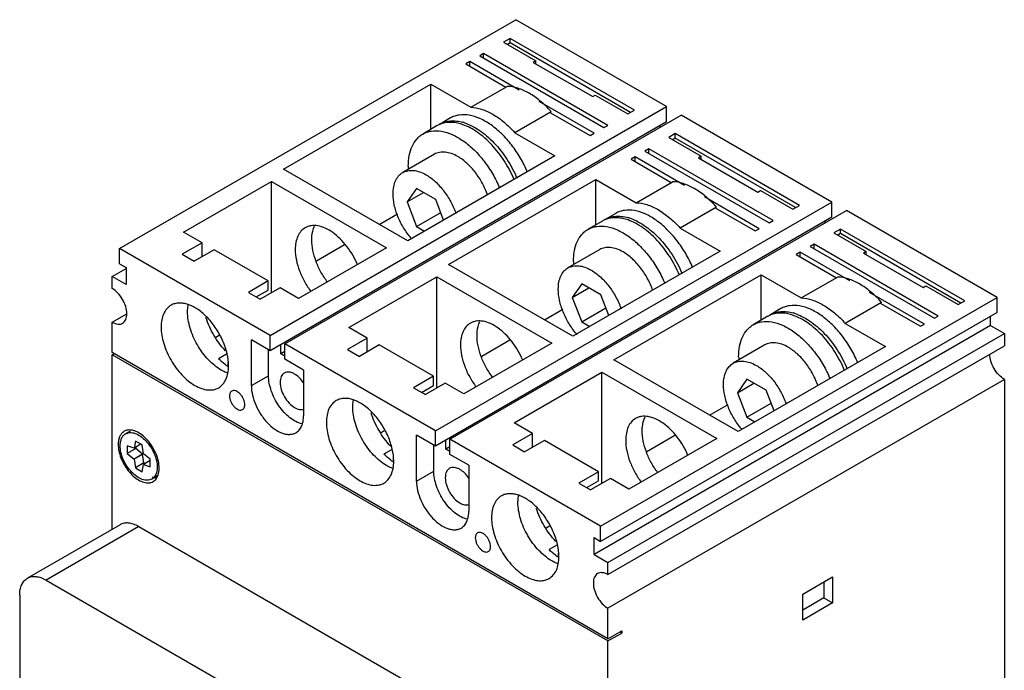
# Model space of a CAD drawing. Header units: millimetres. Extents: x 16 to 121, y 15 to 176.
# Tile 2 of 2: x 16 to 121, y 106 to 176. Entities that reach past the tile are written whole.
import ezdxf

# ---------------------------------------------------------------- set-up
doc = ezdxf.new("R2010")
doc.units = ezdxf.units.MM
doc.header["$LTSCALE"] = 12.397738
doc.layers.get('0').update_dxf_attribs({"linetype": 'CONTINUOUS'})
doc.layers.add('INTFCLR_74', color=7, linetype='CONTINUOUS')

msp = doc.modelspace()

# ---------------------------------------------------------------- linework, layer by layer
at = {"color": 7, "linetype": 'Continuous'}
for p, q in [((26.29, 151.01), (68.71, 175.51)), ((84.83, 166.2), (68.71, 175.51)), ((68.08, 173.51), (67.38, 173.1)), ((67.38, 173.1), (70.84, 171.1)), ((68.08, 173.02), (67.8, 172.86)), ((68.08, 173.02), (68.08, 173.51)), ((81.38, 165.84), (68.08, 173.51)), ((80.95, 165.59), (68.08, 173.02)), ((65.25, 171.88), (64.83, 171.63)), ((65.25, 171.39), (65.25, 171.88)), ((78.55, 164.2), (65.25, 171.88)), ((63.77, 171.02), (63.34, 170.78)), ((63.34, 170.78), (67.64, 168.3)), ((63.77, 170.53), (63.77, 171.02)), ((69.06, 167.97), (63.77, 171.02)), ((64.83, 171.63), (78.12, 163.96)), ((70.84, 171.1), (70.56, 170.94)), ((70.56, 170.94), (76.92, 167.27)), ((70.84, 170.78), (70.84, 171.1)), ((43.82, 159.51), (59.59, 168.61)), ((59.59, 163.76), (59.59, 168.61)), ((59.59, 168.61), (63.89, 166.13)), ((63.89, 166.13), (67.77, 168.37)), ((77.06, 163.35), (71.19, 166.74)), ((76.92, 167.27), (77.2, 167.43)), ((77.2, 167.43), (80.67, 165.43)), ((42.41, 141.71), (84.83, 166.2)), ((72.48, 165.66), (68.59, 163.41)), ((72.34, 165.58), (76.64, 163.1)), ((80.67, 165.43), (81.38, 165.84)), ((84.83, 164.57), (84.83, 166.2)), ((84.83, 164.57), (42.41, 140.07)), ((43.96, 140.81), (86.39, 165.3)), ((61.71, 164.99), (60.58, 164.33)), ((102.51, 155.99), (86.39, 165.3)), ((60.29, 164.17), (58.74, 163.27)), ((68.59, 163.41), (72.88, 160.93)), ((76.64, 163.1), (77.06, 163.35)), ((78.12, 163.96), (78.55, 164.2)), ((84.13, 164), (84.13, 164.16)), ((85.76, 163.31), (85.05, 162.9)), ((85.05, 162.9), (88.52, 160.9)), ((85.76, 162.82), (85.48, 162.65)), ((85.76, 162.82), (85.76, 163.31)), ((99.05, 155.63), (85.76, 163.31)), ((98.63, 155.39), (85.76, 162.82)), ((82.93, 161.67), (82.51, 161.43)), ((82.51, 161.43), (95.8, 153.75)), ((82.93, 161.18), (82.93, 161.67)), ((96.23, 154), (82.93, 161.67)), ((59.99, 161.11), (56.6, 159.15)), ((72.88, 160.93), (57.12, 151.83)), ((81.45, 160.82), (81.02, 160.57)), ((81.02, 160.57), (85.32, 158.09)), ((81.45, 160.33), (81.45, 160.82)), ((86.74, 157.76), (81.45, 160.82)), ((88.52, 160.9), (88.24, 160.73)), ((88.24, 160.73), (94.6, 157.06)), ((88.52, 160.57), (88.52, 160.9)), ((57.12, 151.83), (43.82, 159.51)), ((33.14, 152.77), (42.55, 158.2)), ((42.55, 146.28), (42.55, 158.2)), ((42.55, 158.2), (54.85, 151.1)), ((61.5, 149.3), (77.27, 158.4)), ((77.27, 153.56), (77.27, 158.4)), ((77.27, 158.4), (81.56, 155.92)), ((81.56, 155.92), (85.45, 158.17)), ((58.07, 157.45), (57.05, 156)), ((57.05, 156), (58.82, 157.02)), ((60.12, 156.27), (58.07, 157.45)), ((94.6, 157.06), (94.88, 157.22)), ((94.88, 157.22), (98.35, 155.22)), ((57.05, 156), (58.07, 153.37)), ((60.09, 131.5), (102.51, 155.99)), ((60.97, 154.06), (60.12, 156.27)), ((94.74, 153.14), (88.87, 156.53)), ((102.51, 154.36), (102.51, 155.99)), ((61.64, 130.6), (104.07, 155.1)), ((90.16, 155.45), (86.27, 153.21)), ((90.02, 155.38), (94.32, 152.9)), ((98.35, 155.22), (99.05, 155.63)), ((120.19, 145.79), (104.07, 155.1)), ((54.07, 153.59), (56.04, 154.72)), ((58.07, 153.37), (60.66, 154.86)), ((102.51, 154.36), (60.09, 129.87)), ((77.97, 153.96), (76.42, 153.07)), ((79.39, 154.78), (78.26, 154.13)), ((95.8, 153.75), (96.23, 154)), ((101.8, 153.79), (101.8, 153.95)), ((58.07, 153.37), (58.92, 152.87)), ((86.27, 153.21), (90.56, 150.73)), ((94.32, 152.9), (94.74, 153.14)), ((103.44, 153.1), (102.73, 152.69)), ((103.44, 152.61), (103.44, 153.1)), ((116.73, 145.43), (103.44, 153.1)), ((35.12, 151.63), (33.14, 152.77)), ((102.73, 152.69), (106.2, 150.69)), ((103.44, 152.61), (103.16, 152.45)), ((116.31, 145.18), (103.44, 152.61)), ((26.29, 149.38), (26.29, 151.01)), ((42.41, 141.71), (26.29, 151.01)), ((35.12, 151.63), (33, 150.4)), ((36.4, 150.89), (34.28, 149.67)), ((35.12, 150.16), (35.12, 151.63)), ((42.2, 147.54), (36.4, 150.89)), ((54.85, 151.1), (45.45, 145.67)), ((47.37, 149.71), (50.37, 151.45)), ((77.67, 150.9), (74.27, 148.94)), ((90.56, 150.73), (74.79, 141.62)), ((100.61, 151.47), (100.19, 151.22)), ((100.19, 151.22), (113.48, 143.55)), ((100.61, 150.98), (100.61, 151.47)), ((113.9, 143.79), (100.61, 151.47)), ((106.2, 150.69), (105.91, 150.53)), ((106.2, 150.36), (106.2, 150.69)), ((33, 150.4), (34.28, 149.67)), ((99.12, 150.61), (98.7, 150.36)), ((98.7, 150.36), (103, 147.89)), ((99.12, 150.12), (99.12, 150.61)), ((104.42, 147.56), (99.12, 150.61)), ((105.91, 150.53), (112.28, 146.85)), ((25.51, 148.03), (26.99, 148.89)), ((26.29, 149.38), (26.99, 148.97)), ((26.99, 148.97), (26.99, 147.18)), ((74.79, 141.62), (61.5, 149.3)), ((25.51, 146.73), (25.51, 148.03)), ((26.99, 147.18), (25.51, 148.03)), ((42.2, 147.54), (40.07, 146.32)), ((42.2, 146.56), (42.2, 147.54)), ((50.82, 142.56), (60.23, 147.99)), ((60.23, 136.07), (60.23, 147.99)), ((60.23, 147.99), (72.53, 140.89)), ((79.18, 139.09), (94.95, 148.2)), ((94.95, 143.35), (94.95, 148.2)), ((94.95, 148.2), (99.24, 145.72)), ((99.24, 145.72), (103.13, 147.96)), ((40.92, 145.83), (42.2, 146.56)), ((43.47, 146.81), (41.35, 145.58)), ((45.45, 145.67), (43.47, 146.81)), ((75.75, 147.24), (74.73, 145.79)), ((74.73, 145.79), (76.5, 146.81)), ((77.79, 146.06), (75.75, 147.24)), ((112.28, 146.85), (112.56, 147.02)), ((112.56, 147.02), (116.02, 145.02)), ((40.07, 146.32), (41.35, 145.58)), ((74.73, 145.79), (75.75, 143.16)), ((77.76, 121.29), (120.19, 145.79)), ((78.65, 143.85), (77.79, 146.06)), ((112.42, 142.93), (106.55, 146.32)), ((116.02, 145.02), (116.73, 145.43)), ((120.19, 144.16), (120.19, 145.79)), ((71.75, 143.38), (73.72, 144.52)), ((75.75, 143.16), (78.34, 144.65)), ((97.06, 144.58), (95.93, 143.92)), ((107.83, 145.25), (103.94, 143)), ((107.7, 145.17), (111.99, 142.69)), ((25.51, 143.13), (27.06, 144.03)), ((120.19, 144.16), (77.76, 119.66)), ((95.65, 143.76), (94.09, 142.86)), ((113.48, 143.55), (113.9, 143.79)), ((119.48, 142.77), (119.48, 143.75)), ((25.51, 139.87), (25.51, 143.13)), ((52.8, 141.42), (50.82, 142.56)), ((75.75, 143.16), (76.6, 142.67)), ((119.48, 142.77), (77.06, 118.27)), ((103.94, 143), (108.24, 140.52)), ((111.99, 142.69), (112.42, 142.93)), ((119.48, 142.77), (120.97, 141.91)), ((36.59, 141.53), (36.95, 141.74)), ((40.39, 136.34), (40.39, 141.24)), ((42.41, 140.07), (40.39, 141.24)), ((42.41, 140.07), (42.41, 141.71)), ((52.8, 141.42), (50.68, 140.2)), ((52.8, 139.95), (52.8, 141.42)), ((65.04, 139.51), (68.05, 141.24)), ((78.54, 117.42), (120.97, 141.91)), ((120.97, 141.91), (120.97, 140.6)), ((42.23, 137.4), (42.23, 140.17)), ((43.54, 139.75), (43.54, 140.73)), ((43.96, 139.17), (43.96, 140.81)), ((60.09, 131.5), (43.96, 140.81)), ((50.68, 140.2), (51.95, 139.46)), ((54.07, 140.69), (51.95, 139.46)), ((59.87, 137.34), (54.07, 140.69)), ((72.53, 140.89), (63.13, 135.46)), ((78.54, 116.11), (120.97, 140.6)), ((95.34, 140.7), (91.95, 138.74)), ((108.24, 140.52), (92.47, 131.42)), ((78.54, 109.25), (25.51, 139.87)), ((25.51, 139.62), (25.72, 139.75)), ((25.51, 120.97), (25.51, 139.62)), ((78.54, 109.01), (25.51, 139.62)), ((37.72, 139.69), (36.89, 139.21)), ((43.96, 139.99), (43.54, 139.75)), ((43.96, 139.5), (43.54, 139.75)), ((45.98, 138.01), (43.96, 139.17)), ((92.47, 131.42), (79.18, 139.09)), ((37.88, 138.82), (37.88, 138.39)), ((40.39, 136.34), (42.23, 137.4)), ((45.98, 138.01), (45.98, 133.11)), ((59.87, 137.34), (57.75, 136.11)), ((59.87, 136.36), (59.87, 137.34)), ((68.5, 132.36), (77.9, 137.79)), ((77.9, 125.87), (77.9, 137.79)), ((77.9, 137.79), (90.21, 130.68)), ((120.97, 137.01), (78.54, 112.52)), ((93.43, 137.04), (92.41, 135.58)), ((95.47, 135.86), (93.43, 137.04)), ((120.97, 137.01), (120.97, 47.44)), ((57.75, 136.11), (59.02, 135.38)), ((58.6, 135.62), (59.87, 136.36)), ((61.15, 136.6), (59.02, 135.38)), ((63.13, 135.46), (61.15, 136.6)), ((92.41, 135.58), (94.18, 136.6)), ((92.41, 135.58), (93.43, 132.95)), ((96.33, 133.65), (95.47, 135.86)), ((89.43, 133.17), (91.4, 134.31)), ((93.43, 132.95), (96.02, 134.45)), ((93.43, 132.95), (94.28, 132.46)), ((70.48, 131.21), (68.5, 132.36)), ((27.44, 131.48), (26.94, 131.19)), ((54.27, 131.33), (54.62, 131.53)), ((58.07, 126.13), (58.07, 131.03)), ((60.09, 129.87), (58.07, 131.03)), ((60.09, 129.87), (60.09, 131.5)), ((70.48, 131.21), (68.36, 129.99)), ((70.48, 129.74), (70.48, 131.21)), ((90.21, 130.68), (80.8, 125.25)), ((82.72, 129.3), (85.72, 131.03)), ((27.1, 129.89), (27.1, 129.07)), ((27.84, 129.63), (27.1, 129.89)), ((28.02, 129.6), (27.1, 129.07)), ((27.98, 130.4), (27.84, 129.63)), ((28.57, 130.06), (27.84, 129.63)), ((28.69, 129.99), (27.98, 130.4)), ((28.02, 129.73), (28.02, 129.6)), ((28.76, 129.01), (28.02, 129.6)), ((28.84, 129.05), (28.69, 129.99)), ((59.91, 127.19), (59.91, 129.97)), ((61.22, 129.54), (61.22, 130.52)), ((61.64, 129.79), (61.22, 129.54)), ((61.64, 128.97), (61.64, 130.6)), ((77.76, 121.29), (61.64, 130.6)), ((68.36, 129.99), (69.63, 129.25)), ((71.75, 130.48), (69.63, 129.25)), ((77.55, 127.13), (71.75, 130.48)), ((27.1, 129.07), (27.84, 128.48)), ((28.76, 129.01), (27.84, 128.48)), ((28.9, 128.07), (28.76, 129.01)), ((29.57, 128.46), (28.84, 129.05)), ((55.39, 129.48), (54.57, 129.01)), ((55.56, 128.61), (55.56, 128.18)), ((61.64, 129.3), (61.22, 129.54)), ((63.66, 127.81), (61.64, 128.97)), ((27.84, 128.48), (27.98, 127.54)), ((28.9, 128.07), (27.98, 127.54)), ((27.98, 127.54), (28.69, 127.13)), ((28.69, 127.13), (28.84, 127.9)), ((29.57, 128.32), (28.84, 127.9)), ((28.84, 127.9), (29.57, 127.64)), ((28.9, 128.07), (29.02, 128)), ((29.57, 127.64), (29.57, 128.46)), ((63.66, 127.81), (63.66, 122.91)), ((30.39, 126.72), (29.74, 126.34)), ((58.07, 126.13), (59.91, 127.19)), ((77.55, 127.13), (75.43, 125.91)), ((77.55, 126.15), (77.55, 127.13)), ((75.43, 125.91), (76.7, 125.17)), ((76.28, 125.42), (77.55, 126.15)), ((78.82, 126.4), (76.7, 125.17)), ((80.8, 125.25), (78.82, 126.4)), ((26.34, 121.45), (16.43, 115.73)), ((28.34, 121.25), (18.43, 115.53)), ((28.34, 121.25), (75.71, 93.9)), ((71.95, 121.12), (72.3, 121.33)), ((77.76, 119.66), (77.76, 121.29)), ((73.07, 119.28), (72.25, 118.8)), ((77.06, 118.27), (77.06, 120.07)), ((77.06, 120.07), (77.76, 119.66)), ((73.24, 118.41), (73.24, 117.97)), ((77.06, 118.27), (78.54, 117.42)), ((78.54, 116.11), (78.54, 117.42)), ((18.43, 115.53), (65.81, 88.18)), ((99.4, 114.03), (102.58, 115.86)), ((101.66, 115.33), (101.66, 113.62)), ((102.58, 115.86), (102.58, 113.09)), ((15.6, 113.9), (15.6, 83.69)), ((99.4, 111.25), (99.4, 114.03)), ((101.66, 113.62), (99.4, 112.31)), ((102.58, 113.09), (99.4, 111.25)), ((101.66, 113.62), (102.58, 113.09)), ((78.54, 109.25), (78.54, 112.52)), ((78.54, 109.25), (80.03, 110.11)), ((78.54, 109.01), (80.03, 109.86)), ((80.03, 109.86), (79.81, 109.99)), ((80.03, 110.11), (80.03, 109.86)), ((78.54, 89), (78.54, 109.01))]:
    msp.add_line(p, q, dxfattribs=at)
for centre, radius, start, end in [((63.64, 157.81), 11.83, 41.6084, 41.8772), ((61.58, 161.93), 2.58, 107.0443, 112.6119), ((61.72, 159.93), 4.78, 72.6101, 74.1766), ((61.56, 161.99), 2.52, 112.6216, 119.981), ((61.83, 162.16), 2.51, 119.9997, 122.115), ((64.52, 159.84), 7.34, 180.0222, 182.2876), ((81.31, 147.6), 11.83, 41.6084, 41.8772), ((79.23, 151.78), 2.52, 112.6216, 119.981), ((79.51, 151.96), 2.51, 119.9997, 122.115), ((79.26, 151.73), 2.58, 107.0443, 112.6119), ((79.39, 149.73), 4.78, 72.6101, 74.1766), ((63.4, 157.18), 7.79, 220.4978, 221.3184), ((82.2, 149.64), 7.34, 180.0222, 182.2876), ((98.99, 137.39), 11.83, 41.6084, 41.8772), ((96.91, 141.57), 2.52, 112.6216, 119.981), ((97.19, 141.75), 2.51, 119.9997, 122.115), ((96.93, 141.52), 2.58, 107.0443, 112.6119), ((97.07, 139.52), 4.78, 72.6101, 74.1766), ((81.08, 146.97), 7.79, 220.4978, 221.3184), ((99.88, 139.43), 7.34, 180.0222, 182.2876), ((41.55, 143.66), 6.42, 234.583, 235.8384), ((98.76, 136.77), 7.79, 220.4978, 221.3184), ((27.31, 130.55), 1.04, 120.0323, 126.2029), ((27.31, 130.55), 1.04, 110.2845, 119.9977), ((28.93, 130.69), 1.85, 163.3599, 165.1839), ((29.15, 130.03), 3.01, 180.0111, 182.7695), ((59.23, 133.45), 6.42, 234.583, 235.8384), ((29.37, 126.97), 1.03, 299.9958, 304.593), ((76.9, 123.24), 6.42, 234.583, 235.8384)]:
    msp.add_arc(centre, radius, start, end, dxfattribs=at)
for points, knots in [([(72.44, 165.7), (72.09, 166.09), (71.36, 166.81), (70.17, 167.65), (68.98, 168.2), (68.16, 168.36), (67.77, 168.37)], [0, 0, 0, 0, 0.287885, 0.552971, 0.790472, 1, 1, 1, 1]), ([(63.89, 166.13), (64.27, 166.12), (65.1, 165.96), (66.3, 165.4), (67.5, 164.54), (68.23, 163.81), (68.59, 163.41)], [0, 0, 0, 0, 0.209311, 0.446802, 0.712021, 1, 1, 1, 1]), ([(60.58, 164.33), (60.75, 164.43), (61.11, 164.59), (61.72, 164.7), (62.36, 164.68), (62.8, 164.59), (63.02, 164.53)], [0, 0, 0, 0, 0.231793, 0.471592, 0.726096, 1, 1, 1, 1]), ([(63.02, 164.27), (62.83, 164.34), (62.45, 164.45), (61.88, 164.53), (61.33, 164.52), (60.98, 164.45), (60.82, 164.4)], [0, 0, 0, 0, 0.273176, 0.529387, 0.770414, 1, 1, 1, 1]), ([(69.93, 159.19), (69.72, 159.71), (69.22, 160.71), (68.3, 162.08), (67.25, 163.28), (66.1, 164.25), (64.92, 164.94), (63.76, 165.33), (62.82, 165.36), (62.15, 165.2), (61.85, 165.07), (61.71, 164.99)], [0, 0, 0, 0, 0.150599, 0.301087, 0.44654, 0.582552, 0.705839, 0.81496, 0.911243, 0.956155, 1, 1, 1, 1]), ([(63.14, 164.49), (63.42, 164.4), (63.98, 164.17), (64.79, 163.69), (65.59, 163.08), (66.64, 162.08), (67.8, 160.59), (68.51, 159.25), (68.8, 158.54)], [0, 0, 0, 0, 0.102991, 0.21474, 0.334585, 0.4613, 0.728208, 1, 1, 1, 1]), ([(58.74, 163.27), (58.88, 163.35), (59.18, 163.49), (59.85, 163.65), (60.79, 163.61), (61.95, 163.23), (63.13, 162.54), (64.28, 161.57), (65.33, 160.36), (66.25, 158.99), (66.75, 157.99), (66.96, 157.48)], [0, 0, 0, 0, 0.043844, 0.088757, 0.18504, 0.294161, 0.417447, 0.553457, 0.698908, 0.849397, 1, 1, 1, 1]), ([(68.52, 158.38), (68.23, 159.07), (67.54, 160.38), (66.42, 161.84), (65.41, 162.83), (64.63, 163.45), (63.84, 163.94), (63.29, 164.18), (63.02, 164.27)], [0, 0, 0, 0, 0.270352, 0.536384, 0.663108, 0.783338, 0.895923, 1, 1, 1, 1]), ([(57.19, 159.84), (57.19, 160.22), (57.24, 160.94), (57.54, 161.93), (57.96, 162.62), (58.38, 163.04), (58.62, 163.2), (58.74, 163.27)], [0, 0, 0, 0, 0.289554, 0.54865, 0.781632, 0.89184, 1, 1, 1, 1]), ([(62.49, 160.86), (62.27, 160.99), (61.83, 161.19), (61.16, 161.36), (60.53, 161.34), (60.15, 161.2), (59.99, 161.11)], [0, 0, 0, 0, 0.289775, 0.549069, 0.782225, 1, 1, 1, 1]), ([(65.67, 156.72), (65.52, 157.16), (65.15, 158.01), (64.41, 159.16), (63.52, 160.14), (62.84, 160.66), (62.49, 160.86)], [0, 0, 0, 0, 0.259016, 0.520667, 0.771515, 1, 1, 1, 1]), ([(55.56, 156.86), (55.56, 157.11), (55.6, 157.59), (55.79, 158.26), (56.12, 158.79), (56.43, 159.05), (56.6, 159.15)], [0, 0, 0, 0, 0.289776, 0.54907, 0.782226, 1, 1, 1, 1]), ([(56.6, 159.15), (56.76, 159.24), (57.14, 159.38), (57.77, 159.4), (58.44, 159.23), (58.88, 159.03), (59.1, 158.9)], [0, 0, 0, 0, 0.217775, 0.450931, 0.710225, 1, 1, 1, 1]), ([(59.1, 158.9), (59.45, 158.7), (60.13, 158.18), (61.01, 157.2), (61.76, 156.05), (62.13, 155.2), (62.28, 154.76)], [0, 0, 0, 0, 0.22849, 0.47934, 0.740988, 1, 1, 1, 1]), ([(90.12, 155.49), (89.77, 155.89), (89.04, 156.6), (87.85, 157.45), (86.65, 158), (85.84, 158.16), (85.45, 158.17)], [0, 0, 0, 0, 0.287885, 0.552971, 0.790472, 1, 1, 1, 1]), ([(57.48, 152.12), (57.19, 152.46), (56.66, 153.2), (56.05, 154.4), (55.66, 155.63), (55.56, 156.46), (55.56, 156.86)], [0, 0, 0, 0, 0.25977, 0.521287, 0.771698, 1, 1, 1, 1]), ([(87.61, 148.99), (87.4, 149.5), (86.9, 150.5), (85.98, 151.87), (84.92, 153.07), (83.78, 154.04), (82.6, 154.74), (81.44, 155.12), (80.5, 155.16), (79.83, 155), (79.53, 154.86), (79.39, 154.78)], [0, 0, 0, 0, 0.150599, 0.301087, 0.44654, 0.582552, 0.705839, 0.81496, 0.911243, 0.956155, 1, 1, 1, 1]), ([(81.56, 155.92), (81.95, 155.91), (82.78, 155.75), (83.98, 155.19), (85.18, 154.33), (85.91, 153.61), (86.27, 153.21)], [0, 0, 0, 0, 0.209311, 0.446802, 0.712021, 1, 1, 1, 1]), ([(78.26, 154.13), (78.42, 154.22), (78.79, 154.38), (79.39, 154.49), (80.04, 154.47), (80.48, 154.39), (80.7, 154.32)], [0, 0, 0, 0, 0.231793, 0.471592, 0.726096, 1, 1, 1, 1]), ([(80.7, 154.07), (80.51, 154.14), (80.13, 154.24), (79.55, 154.32), (79.01, 154.31), (78.66, 154.24), (78.5, 154.19)], [0, 0, 0, 0, 0.273176, 0.529387, 0.770414, 1, 1, 1, 1]), ([(86.2, 148.17), (85.91, 148.86), (85.22, 150.17), (84.1, 151.63), (83.09, 152.62), (82.31, 153.24), (81.52, 153.73), (80.97, 153.97), (80.7, 154.07)], [0, 0, 0, 0, 0.270352, 0.536384, 0.663108, 0.783338, 0.895923, 1, 1, 1, 1]), ([(80.82, 154.29), (81.1, 154.2), (81.66, 153.97), (82.47, 153.49), (83.27, 152.87), (84.32, 151.87), (85.47, 150.39), (86.19, 149.04), (86.48, 148.34)], [0, 0, 0, 0, 0.102991, 0.21474, 0.334585, 0.4613, 0.728208, 1, 1, 1, 1]), ([(46.15, 153.23), (45.98, 153.14), (45.67, 152.87), (45.33, 152.32), (45.13, 151.65), (45.09, 151.16), (45.09, 150.9)], [0, 0, 0, 0, 0.21778, 0.450925, 0.71026, 1, 1, 1, 1]), ([(51.75, 149.28), (51.6, 149.63), (51.27, 150.31), (50.64, 151.25), (49.92, 152.07), (49.14, 152.73), (48.34, 153.2), (47.55, 153.47), (46.91, 153.49), (46.45, 153.38), (46.25, 153.29), (46.15, 153.23)], [0, 0, 0, 0, 0.150537, 0.301005, 0.446475, 0.582521, 0.705842, 0.814982, 0.911263, 0.956165, 1, 1, 1, 1]), ([(46.86, 151.92), (46.86, 152.06), (46.88, 152.56), (47, 153.07), (47.16, 153.41)], [0, 0, 0, 0, 0.272442, 1, 1, 1, 1]), ([(74.86, 149.63), (74.86, 150.01), (74.92, 150.74), (75.21, 151.73), (75.63, 152.41), (76.06, 152.83), (76.29, 153), (76.42, 153.07)], [0, 0, 0, 0, 0.289554, 0.54865, 0.781632, 0.89184, 1, 1, 1, 1]), ([(76.42, 153.07), (76.56, 153.15), (76.86, 153.28), (77.53, 153.44), (78.47, 153.41), (79.63, 153.02), (80.81, 152.33), (81.95, 151.36), (83.01, 150.16), (83.93, 148.79), (84.43, 147.79), (84.64, 147.27)], [0, 0, 0, 0, 0.043844, 0.088757, 0.18504, 0.294161, 0.417447, 0.553457, 0.698908, 0.849397, 1, 1, 1, 1]), ([(48.54, 147.43), (48.28, 147.77), (47.82, 148.48), (47.29, 149.62), (46.95, 150.77), (46.86, 151.55), (46.86, 151.92)], [0, 0, 0, 0, 0.262284, 0.52326, 0.772178, 1, 1, 1, 1]), ([(45.09, 150.9), (45.09, 150.53), (45.18, 149.75), (45.52, 148.6), (46.05, 147.46), (46.52, 146.75), (46.77, 146.41)], [0, 0, 0, 0, 0.227822, 0.47674, 0.737716, 1, 1, 1, 1]), ([(80.17, 150.65), (79.95, 150.78), (79.51, 150.99), (78.84, 151.15), (78.21, 151.13), (77.83, 151), (77.67, 150.9)], [0, 0, 0, 0, 0.289775, 0.549069, 0.782225, 1, 1, 1, 1]), ([(83.35, 146.52), (83.2, 146.95), (82.83, 147.8), (82.08, 148.96), (81.2, 149.93), (80.52, 150.45), (80.17, 150.65)], [0, 0, 0, 0, 0.259016, 0.520667, 0.771515, 1, 1, 1, 1]), ([(73.24, 146.65), (73.24, 146.91), (73.28, 147.39), (73.47, 148.05), (73.8, 148.59), (74.11, 148.85), (74.27, 148.94)], [0, 0, 0, 0, 0.289776, 0.54907, 0.782226, 1, 1, 1, 1]), ([(74.27, 148.94), (74.44, 149.04), (74.82, 149.17), (75.45, 149.19), (76.12, 149.03), (76.55, 148.82), (76.77, 148.69)], [0, 0, 0, 0, 0.217775, 0.450931, 0.710225, 1, 1, 1, 1]), ([(76.77, 148.69), (77.12, 148.49), (77.81, 147.97), (78.69, 146.99), (79.43, 145.84), (79.81, 144.99), (79.95, 144.56)], [0, 0, 0, 0, 0.22849, 0.47934, 0.740988, 1, 1, 1, 1]), ([(107.8, 145.29), (107.44, 145.68), (106.71, 146.39), (105.53, 147.24), (104.33, 147.79), (103.51, 147.95), (103.13, 147.96)], [0, 0, 0, 0, 0.287885, 0.552971, 0.790472, 1, 1, 1, 1]), ([(27.06, 144.03), (27.06, 144.29), (26.97, 144.83), (26.63, 145.58), (26.15, 146.25), (25.73, 146.6), (25.51, 146.73)], [0, 0, 0, 0, 0.237254, 0.500001, 0.762748, 1, 1, 1, 1]), ([(75.16, 141.91), (74.86, 142.26), (74.33, 142.99), (73.73, 144.2), (73.34, 145.43), (73.24, 146.26), (73.24, 146.65)], [0, 0, 0, 0, 0.25977, 0.521287, 0.771698, 1, 1, 1, 1]), ([(99.24, 145.72), (99.63, 145.71), (100.45, 145.54), (101.66, 144.98), (102.86, 144.12), (103.59, 143.4), (103.94, 143)], [0, 0, 0, 0, 0.209311, 0.446802, 0.712021, 1, 1, 1, 1]), ([(31.8, 144.95), (31.63, 144.85), (31.31, 144.58), (30.98, 144.04), (30.78, 143.36), (30.74, 142.87), (30.74, 142.61)], [0, 0, 0, 0, 0.21778, 0.450925, 0.71026, 1, 1, 1, 1]), ([(37.95, 138.45), (37.95, 138.88), (37.83, 139.8), (37.38, 141.15), (36.67, 142.44), (35.78, 143.58), (34.77, 144.48), (33.86, 144.97), (33.15, 145.16), (32.66, 145.2), (32.2, 145.13), (31.92, 145.02), (31.8, 144.95)], [0, 0, 0, 0, 0.128694, 0.270279, 0.417434, 0.561778, 0.695448, 0.812711, 0.864677, 0.91251, 0.95714, 1, 1, 1, 1]), ([(33.57, 144.24), (33.57, 144.31), (33.57, 144.57), (33.6, 144.83), (33.64, 145.01)], [0, 0, 0, 0, 0.259685, 1, 1, 1, 1]), ([(105.29, 138.78), (105.08, 139.3), (104.58, 140.29), (103.66, 141.67), (102.6, 142.87), (101.46, 143.84), (100.28, 144.53), (99.11, 144.92), (98.17, 144.95), (97.51, 144.79), (97.2, 144.66), (97.06, 144.58)], [0, 0, 0, 0, 0.150599, 0.301087, 0.44654, 0.582552, 0.705839, 0.81496, 0.911243, 0.956155, 1, 1, 1, 1]), ([(26.61, 143.03), (26.68, 143.07), (26.82, 143.18), (26.96, 143.42), (27.05, 143.71), (27.06, 143.92), (27.06, 144.03)], [0, 0, 0, 0, 0.217745, 0.450883, 0.71046, 1, 1, 1, 1]), ([(37.17, 138), (36.93, 138.14), (36.44, 138.48), (35.77, 139.11), (35.15, 139.85), (34.61, 140.68), (34.16, 141.56), (33.83, 142.47), (33.62, 143.37), (33.57, 143.96), (33.57, 144.24)], [0, 0, 0, 0, 0.114147, 0.237335, 0.366976, 0.499999, 0.633022, 0.762663, 0.885853, 1, 1, 1, 1]), ([(37.61, 140.07), (37.14, 140.58), (36.32, 141.7), (35.74, 142.96), (35.53, 143.62)], [0, 0, 0, 0, 0.499329, 1, 1, 1, 1]), ([(95.93, 143.92), (96.1, 144.02), (96.47, 144.18), (97.07, 144.29), (97.72, 144.27), (98.15, 144.18), (98.37, 144.12)], [0, 0, 0, 0, 0.231793, 0.471592, 0.726096, 1, 1, 1, 1]), ([(98.38, 143.86), (98.18, 143.93), (97.8, 144.04), (97.23, 144.12), (96.69, 144.11), (96.34, 144.04), (96.18, 143.99)], [0, 0, 0, 0, 0.273176, 0.529387, 0.770414, 1, 1, 1, 1]), ([(103.88, 137.97), (103.59, 138.65), (102.9, 139.97), (101.78, 141.43), (100.77, 142.42), (99.99, 143.03), (99.2, 143.52), (98.65, 143.77), (98.38, 143.86)], [0, 0, 0, 0, 0.270352, 0.536384, 0.663108, 0.783338, 0.895923, 1, 1, 1, 1]), ([(98.5, 144.08), (98.78, 143.99), (99.34, 143.76), (100.15, 143.28), (100.95, 142.67), (102, 141.67), (103.15, 140.18), (103.86, 138.83), (104.16, 138.13)], [0, 0, 0, 0, 0.102991, 0.21474, 0.334585, 0.4613, 0.728208, 1, 1, 1, 1]), ([(25.51, 143.13), (25.6, 143.08), (25.8, 142.99), (26.09, 142.92), (26.37, 142.92), (26.54, 142.98), (26.61, 143.03)], [0, 0, 0, 0, 0.289539, 0.549116, 0.782254, 1, 1, 1, 1]), ([(30.74, 142.61), (30.74, 142.33), (30.79, 141.73), (31, 140.84), (31.33, 139.93), (31.78, 139.05), (32.32, 138.22), (32.94, 137.48), (33.61, 136.85), (34.1, 136.51), (34.35, 136.36)], [0, 0, 0, 0, 0.114147, 0.237337, 0.366978, 0.500001, 0.633024, 0.762665, 0.885853, 1, 1, 1, 1]), ([(63.83, 143.03), (63.66, 142.93), (63.35, 142.67), (63.01, 142.12), (62.81, 141.44), (62.77, 140.95), (62.77, 140.69)], [0, 0, 0, 0, 0.21778, 0.450925, 0.71026, 1, 1, 1, 1]), ([(69.43, 139.08), (69.28, 139.43), (68.94, 140.11), (68.32, 141.04), (67.6, 141.86), (66.82, 142.52), (66.02, 143), (65.22, 143.26), (64.58, 143.28), (64.13, 143.17), (63.92, 143.08), (63.83, 143.03)], [0, 0, 0, 0, 0.150537, 0.301005, 0.446475, 0.582521, 0.705842, 0.814982, 0.911263, 0.956165, 1, 1, 1, 1]), ([(64.54, 141.71), (64.54, 141.85), (64.56, 142.36), (64.68, 142.87), (64.84, 143.2)], [0, 0, 0, 0, 0.272442, 1, 1, 1, 1]), ([(92.54, 139.43), (92.54, 139.81), (92.6, 140.53), (92.89, 141.52), (93.31, 142.21), (93.74, 142.62), (93.97, 142.79), (94.09, 142.86)], [0, 0, 0, 0, 0.289554, 0.54865, 0.781632, 0.89184, 1, 1, 1, 1]), ([(94.09, 142.86), (94.24, 142.94), (94.54, 143.08), (95.2, 143.24), (96.14, 143.2), (97.31, 142.82), (98.49, 142.12), (99.63, 141.15), (100.69, 139.95), (101.61, 138.58), (102.11, 137.58), (102.32, 137.07)], [0, 0, 0, 0, 0.043844, 0.088757, 0.18504, 0.294161, 0.417447, 0.553457, 0.698908, 0.849397, 1, 1, 1, 1]), ([(66.22, 137.22), (65.96, 137.56), (65.5, 138.27), (64.97, 139.41), (64.63, 140.57), (64.54, 141.34), (64.54, 141.71)], [0, 0, 0, 0, 0.262284, 0.52326, 0.772178, 1, 1, 1, 1]), ([(62.77, 140.69), (62.77, 140.32), (62.86, 139.55), (63.2, 138.39), (63.73, 137.25), (64.19, 136.54), (64.45, 136.2)], [0, 0, 0, 0, 0.227822, 0.47674, 0.737716, 1, 1, 1, 1]), ([(97.84, 140.45), (97.63, 140.57), (97.19, 140.78), (96.52, 140.94), (95.89, 140.93), (95.51, 140.79), (95.34, 140.7)], [0, 0, 0, 0, 0.289775, 0.549069, 0.782225, 1, 1, 1, 1]), ([(101.03, 136.31), (100.88, 136.75), (100.51, 137.59), (99.76, 138.75), (98.88, 139.73), (98.2, 140.25), (97.84, 140.45)], [0, 0, 0, 0, 0.259016, 0.520667, 0.771515, 1, 1, 1, 1]), ([(37.83, 138.42), (37.75, 138.48), (37.42, 138.72), (37.11, 139), (36.89, 139.21)], [0, 0, 0, 0, 0.24199, 1, 1, 1, 1]), ([(120.97, 137.01), (120.75, 137.14), (120.33, 137.49), (119.84, 138.16), (119.51, 138.91), (119.41, 139.45), (119.41, 139.71)], [0, 0, 0, 0, 0.237252, 0.499999, 0.762746, 1, 1, 1, 1]), ([(36.9, 136.11), (37.06, 136.21), (37.38, 136.47), (37.71, 137.02), (37.91, 137.7), (37.95, 138.19), (37.95, 138.45)], [0, 0, 0, 0, 0.217774, 0.45093, 0.710224, 1, 1, 1, 1]), ([(90.92, 136.45), (90.92, 136.7), (90.95, 137.18), (91.15, 137.84), (91.48, 138.38), (91.79, 138.64), (91.95, 138.74)], [0, 0, 0, 0, 0.289776, 0.54907, 0.782226, 1, 1, 1, 1]), ([(91.95, 138.74), (92.12, 138.83), (92.49, 138.97), (93.12, 138.98), (93.79, 138.82), (94.23, 138.61), (94.45, 138.49)], [0, 0, 0, 0, 0.217775, 0.450931, 0.710225, 1, 1, 1, 1]), ([(94.45, 138.49), (94.8, 138.29), (95.48, 137.77), (96.37, 136.79), (97.11, 135.63), (97.48, 134.79), (97.63, 134.35)], [0, 0, 0, 0, 0.22849, 0.47934, 0.740988, 1, 1, 1, 1]), ([(37.88, 137.67), (37.82, 137.69), (37.58, 137.78), (37.34, 137.9), (37.17, 138)], [0, 0, 0, 0, 0.240407, 1, 1, 1, 1]), ([(45.8, 132.24), (45.58, 132.29), (45.13, 132.48), (44.49, 132.9), (43.88, 133.48), (43.33, 134.17), (42.86, 134.95), (42.51, 135.77), (42.29, 136.59), (42.23, 137.14), (42.23, 137.4)], [0, 0, 0, 0, 0.10264, 0.218435, 0.345358, 0.479774, 0.617155, 0.75262, 0.881554, 1, 1, 1, 1]), ([(43.92, 137.69), (43.85, 137.65), (43.72, 137.54), (43.57, 137.3), (43.49, 137.01), (43.47, 136.8), (43.47, 136.68)], [0, 0, 0, 0, 0.217745, 0.450883, 0.71046, 1, 1, 1, 1]), ([(45.02, 137.58), (44.93, 137.64), (44.74, 137.73), (44.44, 137.8), (44.16, 137.79), (44, 137.73), (43.92, 137.69)], [0, 0, 0, 0, 0.289539, 0.549116, 0.782254, 1, 1, 1, 1]), ([(45.98, 136.65), (45.85, 136.84), (45.56, 137.19), (45.21, 137.48), (45.02, 137.58)], [0, 0, 0, 0, 0.524879, 1, 1, 1, 1]), ([(34.35, 136.36), (34.57, 136.24), (35.02, 136.02), (35.7, 135.86), (36.34, 135.87), (36.73, 136.01), (36.9, 136.11)], [0, 0, 0, 0, 0.289775, 0.549069, 0.782225, 1, 1, 1, 1]), ([(40.39, 136.34), (40.39, 136), (40.49, 135.29), (40.84, 134.25), (41.38, 133.24), (42.07, 132.36), (42.85, 131.67), (43.56, 131.28), (44.11, 131.13), (44.49, 131.11), (44.85, 131.16), (45.06, 131.25), (45.16, 131.3)], [0, 0, 0, 0, 0.128693, 0.27028, 0.417438, 0.561779, 0.695448, 0.812711, 0.864674, 0.91251, 0.957138, 1, 1, 1, 1]), ([(43.47, 136.68), (43.47, 136.43), (43.56, 135.89), (43.9, 135.14), (44.39, 134.47), (44.8, 134.12), (45.02, 133.99)], [0, 0, 0, 0, 0.237254, 0.500001, 0.762748, 1, 1, 1, 1]), ([(92.83, 131.71), (92.54, 132.05), (92.01, 132.79), (91.41, 133.99), (91.02, 135.22), (90.92, 136.05), (90.92, 136.45)], [0, 0, 0, 0, 0.25977, 0.521287, 0.771698, 1, 1, 1, 1]), ([(38.3, 135.76), (38.26, 135.74), (38.19, 135.68), (38.11, 135.56), (38.07, 135.4), (38.06, 135.29), (38.06, 135.23)], [0, 0, 0, 0, 0.217691, 0.450887, 0.710621, 1, 1, 1, 1]), ([(38.06, 135.23), (38.06, 135.14), (38.09, 134.93), (38.19, 134.63), (38.35, 134.33), (38.55, 134.08), (38.78, 133.88), (39.01, 133.75), (39.25, 133.7), (39.39, 133.74), (39.45, 133.77)], [0, 0, 0, 0, 0.128797, 0.270605, 0.41788, 0.562376, 0.696192, 0.81359, 0.913066, 1, 1, 1, 1]), ([(39.69, 134.3), (39.69, 134.39), (39.66, 134.6), (39.56, 134.9), (39.4, 135.2), (39.2, 135.45), (38.97, 135.66), (38.73, 135.79), (38.5, 135.83), (38.35, 135.79), (38.3, 135.76)], [0, 0, 0, 0, 0.128797, 0.270605, 0.41788, 0.562376, 0.696192, 0.81359, 0.913066, 1, 1, 1, 1]), ([(55.63, 128.24), (55.63, 128.68), (55.51, 129.59), (55.05, 130.94), (54.35, 132.24), (53.46, 133.38), (52.45, 134.27), (51.54, 134.77), (50.83, 134.96), (50.33, 134.99), (49.88, 134.93), (49.6, 134.81), (49.47, 134.74)], [0, 0, 0, 0, 0.128694, 0.270279, 0.417434, 0.561778, 0.695448, 0.812711, 0.864677, 0.91251, 0.95714, 1, 1, 1, 1]), ([(39.45, 133.77), (39.48, 133.79), (39.56, 133.85), (39.63, 133.97), (39.68, 134.13), (39.69, 134.24), (39.69, 134.3)], [0, 0, 0, 0, 0.217691, 0.450887, 0.710621, 1, 1, 1, 1]), ([(45.02, 133.99), (45.11, 133.94), (45.27, 133.86), (45.52, 133.79), (45.76, 133.77), (45.91, 133.79), (45.98, 133.82)], [0, 0, 0, 0, 0.284593, 0.544624, 0.781106, 1, 1, 1, 1]), ([(49.47, 134.74), (49.31, 134.64), (48.99, 134.38), (48.66, 133.83), (48.46, 133.15), (48.42, 132.66), (48.42, 132.4)], [0, 0, 0, 0, 0.21778, 0.450925, 0.71026, 1, 1, 1, 1]), ([(51.25, 134.04), (51.25, 134.1), (51.25, 134.36), (51.28, 134.62), (51.32, 134.81)], [0, 0, 0, 0, 0.259685, 1, 1, 1, 1]), ([(54.85, 127.79), (54.61, 127.93), (54.12, 128.28), (53.45, 128.9), (52.83, 129.65), (52.29, 130.47), (51.84, 131.36), (51.51, 132.26), (51.3, 133.16), (51.25, 133.75), (51.25, 134.04)], [0, 0, 0, 0, 0.114147, 0.237335, 0.366976, 0.499999, 0.633022, 0.762663, 0.885853, 1, 1, 1, 1]), ([(45.16, 131.3), (45.29, 131.38), (45.53, 131.58), (45.79, 132.01), (45.95, 132.53), (45.98, 132.91), (45.98, 133.11)], [0, 0, 0, 0, 0.217784, 0.450917, 0.710308, 1, 1, 1, 1]), ([(55.29, 129.86), (54.82, 130.37), (54, 131.49), (53.42, 132.76), (53.2, 133.41)], [0, 0, 0, 0, 0.499329, 1, 1, 1, 1]), ([(81.51, 132.82), (81.34, 132.72), (81.02, 132.46), (80.69, 131.91), (80.49, 131.24), (80.45, 130.74), (80.45, 130.49)], [0, 0, 0, 0, 0.21778, 0.450925, 0.71026, 1, 1, 1, 1]), ([(87.1, 128.87), (86.96, 129.22), (86.62, 129.9), (86, 130.84), (85.28, 131.65), (84.5, 132.32), (83.69, 132.79), (82.9, 133.05), (82.26, 133.08), (81.81, 132.97), (81.6, 132.88), (81.51, 132.82)], [0, 0, 0, 0, 0.150537, 0.301005, 0.446475, 0.582521, 0.705842, 0.814982, 0.911263, 0.956165, 1, 1, 1, 1]), ([(82.22, 131.51), (82.22, 131.65), (82.24, 132.15), (82.36, 132.66), (82.52, 132.99)], [0, 0, 0, 0, 0.272442, 1, 1, 1, 1]), ([(48.42, 132.4), (48.42, 132.12), (48.47, 131.53), (48.68, 130.63), (49.01, 129.73), (49.46, 128.84), (50, 128.01), (50.62, 127.27), (51.29, 126.64), (51.78, 126.3), (52.02, 126.16)], [0, 0, 0, 0, 0.114147, 0.237337, 0.366978, 0.500001, 0.633024, 0.762665, 0.885853, 1, 1, 1, 1]), ([(26.69, 131.39), (26.6, 131.32), (26.44, 131.16), (26.27, 130.84), (26.16, 130.45), (26.14, 130.17), (26.14, 130.03)], [0, 0, 0, 0, 0.217971, 0.452799, 0.712687, 1, 1, 1, 1]), ([(26.36, 129.91), (26.36, 130.05), (26.38, 130.32), (26.49, 130.69), (26.67, 130.99), (26.84, 131.14), (26.94, 131.19)], [0, 0, 0, 0, 0.289641, 0.549111, 0.782236, 1, 1, 1, 1]), ([(26.94, 131.19), (27.01, 131.23), (27.16, 131.29), (27.41, 131.33), (27.68, 131.31), (28.07, 131.2), (28.57, 130.93), (29.12, 130.44), (29.61, 129.81), (30, 129.1), (30.25, 128.36), (30.32, 127.86), (30.32, 127.62)], [0, 0, 0, 0, 0.042858, 0.087485, 0.135318, 0.187281, 0.304542, 0.43821, 0.582552, 0.729711, 0.87131, 1, 1, 1, 1]), ([(30.53, 127.5), (30.53, 127.75), (30.46, 128.28), (30.21, 129.07), (29.81, 129.83), (29.3, 130.51), (28.72, 131.06), (28.2, 131.39), (27.78, 131.54), (27.48, 131.6), (27.2, 131.59), (27.03, 131.55), (26.95, 131.52)], [0, 0, 0, 0, 0.126615, 0.265691, 0.410657, 0.553962, 0.688321, 0.808036, 0.861598, 0.910995, 0.956782, 1, 1, 1, 1]), ([(83.9, 127.02), (83.64, 127.35), (83.17, 128.07), (82.64, 129.21), (82.31, 130.36), (82.22, 131.14), (82.22, 131.51)], [0, 0, 0, 0, 0.262284, 0.52326, 0.772178, 1, 1, 1, 1]), ([(26.15, 129.88), (26.16, 129.64), (26.24, 129.15), (26.49, 128.42), (26.86, 127.71), (27.33, 127.07), (27.86, 126.54), (28.43, 126.15), (29, 125.94), (29.38, 125.92), (29.55, 125.95)], [0, 0, 0, 0, 0.12714, 0.264933, 0.407748, 0.549112, 0.682782, 0.803676, 0.909043, 1, 1, 1, 1]), ([(29.74, 126.34), (29.67, 126.3), (29.51, 126.24), (29.26, 126.2), (28.99, 126.22), (28.6, 126.32), (28.1, 126.6), (27.55, 127.09), (27.06, 127.71), (26.67, 128.43), (26.42, 129.16), (26.36, 129.67), (26.36, 129.91)], [0, 0, 0, 0, 0.042858, 0.087485, 0.135318, 0.187281, 0.304542, 0.43821, 0.582552, 0.729711, 0.87131, 1, 1, 1, 1]), ([(80.45, 130.49), (80.45, 130.12), (80.54, 129.34), (80.88, 128.19), (81.41, 127.05), (81.87, 126.33), (82.13, 126)], [0, 0, 0, 0, 0.227822, 0.47674, 0.737716, 1, 1, 1, 1]), ([(55.5, 128.22), (55.42, 128.27), (55.1, 128.52), (54.79, 128.79), (54.57, 129.01)], [0, 0, 0, 0, 0.24199, 1, 1, 1, 1]), ([(30.32, 127.62), (30.32, 127.53), (30.3, 127.21), (30.21, 126.88), (30.08, 126.68)], [0, 0, 0, 0, 0.27729, 1, 1, 1, 1]), ([(30.32, 126.53), (30.35, 126.6), (30.49, 126.91), (30.53, 127.24), (30.53, 127.5)], [0, 0, 0, 0, 0.227744, 1, 1, 1, 1]), ([(54.57, 125.91), (54.74, 126), (55.06, 126.27), (55.39, 126.82), (55.59, 127.49), (55.63, 127.98), (55.63, 128.24)], [0, 0, 0, 0, 0.217774, 0.45093, 0.710224, 1, 1, 1, 1]), ([(55.55, 127.47), (55.49, 127.49), (55.25, 127.58), (55.02, 127.69), (54.85, 127.79)], [0, 0, 0, 0, 0.240407, 1, 1, 1, 1]), ([(62.7, 127.38), (62.61, 127.43), (62.41, 127.52), (62.12, 127.59), (61.84, 127.59), (61.67, 127.53), (61.6, 127.49)], [0, 0, 0, 0, 0.289539, 0.549116, 0.782254, 1, 1, 1, 1]), ([(30.08, 126.68), (30.04, 126.61), (29.94, 126.48), (29.81, 126.38), (29.74, 126.34)], [0, 0, 0, 0, 0.510148, 1, 1, 1, 1]), ([(30.14, 126.47), (30.11, 126.47), (30, 126.48), (29.89, 126.5), (29.81, 126.53)], [0, 0, 0, 0, 0.241832, 1, 1, 1, 1]), ([(29.96, 126.12), (30.03, 126.17), (30.17, 126.3), (30.27, 126.45), (30.32, 126.53)], [0, 0, 0, 0, 0.487618, 1, 1, 1, 1]), ([(30.33, 126.47), (30.31, 126.47), (30.25, 126.46), (30.19, 126.46), (30.14, 126.47)], [0, 0, 0, 0, 0.245605, 1, 1, 1, 1]), ([(63.48, 122.03), (63.26, 122.09), (62.8, 122.27), (62.16, 122.7), (61.55, 123.27), (61, 123.96), (60.54, 124.74), (60.19, 125.56), (59.97, 126.38), (59.91, 126.93), (59.91, 127.19)], [0, 0, 0, 0, 0.10264, 0.218435, 0.345358, 0.479774, 0.617155, 0.75262, 0.881554, 1, 1, 1, 1]), ([(61.6, 127.49), (61.53, 127.44), (61.39, 127.33), (61.25, 127.09), (61.16, 126.8), (61.15, 126.59), (61.15, 126.48)], [0, 0, 0, 0, 0.217745, 0.450883, 0.71046, 1, 1, 1, 1]), ([(61.15, 126.48), (61.15, 126.22), (61.24, 125.69), (61.58, 124.93), (62.06, 124.26), (62.48, 123.91), (62.7, 123.78)], [0, 0, 0, 0, 0.237254, 0.500001, 0.762748, 1, 1, 1, 1]), ([(63.66, 126.44), (63.53, 126.64), (63.24, 126.99), (62.89, 127.27), (62.7, 127.38)], [0, 0, 0, 0, 0.524879, 1, 1, 1, 1]), ([(29.55, 125.95), (29.58, 125.96), (29.69, 125.99), (29.81, 126.03), (29.89, 126.08)], [0, 0, 0, 0, 0.254669, 1, 1, 1, 1]), ([(52.02, 126.16), (52.25, 126.03), (52.69, 125.82), (53.38, 125.65), (54.02, 125.67), (54.41, 125.81), (54.57, 125.91)], [0, 0, 0, 0, 0.289775, 0.549069, 0.782225, 1, 1, 1, 1]), ([(58.07, 126.13), (58.07, 125.79), (58.16, 125.08), (58.52, 124.04), (59.06, 123.04), (59.75, 122.15), (60.53, 121.46), (61.24, 121.08), (61.79, 120.93), (62.17, 120.9), (62.53, 120.95), (62.74, 121.04), (62.84, 121.1)], [0, 0, 0, 0, 0.128693, 0.27028, 0.417438, 0.561779, 0.695448, 0.812711, 0.864674, 0.91251, 0.957138, 1, 1, 1, 1]), ([(67.15, 124.53), (66.98, 124.44), (66.67, 124.17), (66.33, 123.62), (66.13, 122.95), (66.1, 122.46), (66.1, 122.2)], [0, 0, 0, 0, 0.21778, 0.450925, 0.71026, 1, 1, 1, 1]), ([(73.31, 118.03), (73.31, 118.47), (73.19, 119.39), (72.73, 120.73), (72.03, 122.03), (71.14, 123.17), (70.13, 124.06), (69.22, 124.56), (68.5, 124.75), (68.01, 124.79), (67.55, 124.72), (67.28, 124.61), (67.15, 124.53)], [0, 0, 0, 0, 0.128694, 0.270279, 0.417434, 0.561778, 0.695448, 0.812711, 0.864677, 0.91251, 0.95714, 1, 1, 1, 1]), ([(68.92, 123.83), (68.92, 123.9), (68.93, 124.16), (68.96, 124.42), (68.99, 124.6)], [0, 0, 0, 0, 0.259685, 1, 1, 1, 1]), ([(62.7, 123.78), (62.78, 123.74), (62.95, 123.66), (63.2, 123.58), (63.44, 123.56), (63.59, 123.59), (63.66, 123.61)], [0, 0, 0, 0, 0.284593, 0.544624, 0.781106, 1, 1, 1, 1]), ([(72.53, 117.59), (72.28, 117.73), (71.8, 118.07), (71.13, 118.7), (70.51, 119.44), (69.96, 120.27), (69.52, 121.15), (69.18, 122.06), (68.98, 122.95), (68.92, 123.55), (68.92, 123.83)], [0, 0, 0, 0, 0.114147, 0.237335, 0.366976, 0.499999, 0.633022, 0.762663, 0.885853, 1, 1, 1, 1]), ([(62.84, 121.1), (62.97, 121.17), (63.21, 121.38), (63.47, 121.8), (63.63, 122.33), (63.66, 122.71), (63.66, 122.91)], [0, 0, 0, 0, 0.217784, 0.450917, 0.710308, 1, 1, 1, 1]), ([(72.96, 119.66), (72.5, 120.17), (71.68, 121.29), (71.1, 122.55), (70.88, 123.2)], [0, 0, 0, 0, 0.499329, 1, 1, 1, 1]), ([(28.34, 121.25), (28.16, 121.35), (27.81, 121.52), (27.27, 121.65), (26.77, 121.64), (26.47, 121.53), (26.34, 121.45)], [0, 0, 0, 0, 0.289702, 0.549088, 0.782216, 1, 1, 1, 1]), ([(66.1, 122.2), (66.1, 121.91), (66.15, 121.32), (66.36, 120.43), (66.69, 119.52), (67.14, 118.64), (67.68, 117.81), (68.3, 117.06), (68.97, 116.44), (69.46, 116.1), (69.7, 115.95)], [0, 0, 0, 0, 0.114147, 0.237337, 0.366978, 0.500001, 0.633024, 0.762665, 0.885853, 1, 1, 1, 1]), ([(64.6, 120.57), (64.56, 120.55), (64.49, 120.49), (64.42, 120.37), (64.37, 120.22), (64.36, 120.11), (64.36, 120.05)], [0, 0, 0, 0, 0.217691, 0.450887, 0.710621, 1, 1, 1, 1]), ([(65.99, 119.11), (65.99, 119.21), (65.96, 119.41), (65.86, 119.72), (65.7, 120.01), (65.5, 120.27), (65.27, 120.47), (65.04, 120.6), (64.8, 120.65), (64.66, 120.61), (64.6, 120.57)], [0, 0, 0, 0, 0.128797, 0.270605, 0.41788, 0.562376, 0.696192, 0.81359, 0.913066, 1, 1, 1, 1]), ([(64.36, 120.05), (64.36, 119.95), (64.39, 119.74), (64.49, 119.44), (64.65, 119.15), (64.85, 118.89), (65.08, 118.69), (65.32, 118.56), (65.55, 118.51), (65.69, 118.55), (65.75, 118.58)], [0, 0, 0, 0, 0.128797, 0.270605, 0.41788, 0.562376, 0.696192, 0.81359, 0.913066, 1, 1, 1, 1]), ([(65.75, 118.58), (65.79, 118.6), (65.86, 118.66), (65.94, 118.79), (65.98, 118.94), (65.99, 119.05), (65.99, 119.11)], [0, 0, 0, 0, 0.217691, 0.450887, 0.710621, 1, 1, 1, 1]), ([(73.18, 118.01), (73.1, 118.07), (72.77, 118.31), (72.47, 118.58), (72.25, 118.8)], [0, 0, 0, 0, 0.24199, 1, 1, 1, 1]), ([(72.25, 115.7), (72.42, 115.8), (72.74, 116.06), (73.07, 116.61), (73.27, 117.28), (73.31, 117.78), (73.31, 118.03)], [0, 0, 0, 0, 0.217774, 0.45093, 0.710224, 1, 1, 1, 1]), ([(73.23, 117.26), (73.17, 117.28), (72.93, 117.37), (72.7, 117.49), (72.53, 117.59)], [0, 0, 0, 0, 0.240407, 1, 1, 1, 1]), ([(16.43, 115.73), (16.56, 115.81), (16.86, 115.92), (17.37, 115.93), (17.9, 115.8), (18.25, 115.63), (18.43, 115.53)], [0, 0, 0, 0, 0.217784, 0.450912, 0.710298, 1, 1, 1, 1]), ([(69.7, 115.95), (69.93, 115.82), (70.37, 115.61), (71.06, 115.45), (71.7, 115.46), (72.08, 115.6), (72.25, 115.7)], [0, 0, 0, 0, 0.289775, 0.549069, 0.782225, 1, 1, 1, 1]), ([(77.44, 116.22), (77.37, 116.18), (77.23, 116.06), (77.09, 115.83), (77, 115.53), (76.99, 115.32), (76.99, 115.21)], [0, 0, 0, 0, 0.217745, 0.450883, 0.71046, 1, 1, 1, 1]), ([(78.54, 116.11), (78.44, 116.16), (78.25, 116.26), (77.96, 116.33), (77.68, 116.32), (77.51, 116.26), (77.44, 116.22)], [0, 0, 0, 0, 0.289539, 0.549116, 0.782254, 1, 1, 1, 1]), ([(15.6, 113.9), (15.6, 114.1), (15.63, 114.49), (15.79, 115.02), (16.05, 115.45), (16.3, 115.65), (16.43, 115.73)], [0, 0, 0, 0, 0.289703, 0.54909, 0.782217, 1, 1, 1, 1]), ([(76.99, 115.21), (76.99, 114.96), (77.08, 114.42), (77.41, 113.66), (77.9, 113), (78.32, 112.64), (78.54, 112.52)], [0, 0, 0, 0, 0.237254, 0.500001, 0.762748, 1, 1, 1, 1])]:
    msp.add_open_spline(points, degree=3, knots=knots, dxfattribs=at)
at = {"layer": 'INTFCLR_74', "color": 208, "linetype": 'Continuous', "true_color": 0x37005f}
msp.add_line((28.84, 129.05), (28.34, 128.76), dxfattribs=at)

doc.saveas('drawing.dxf')
